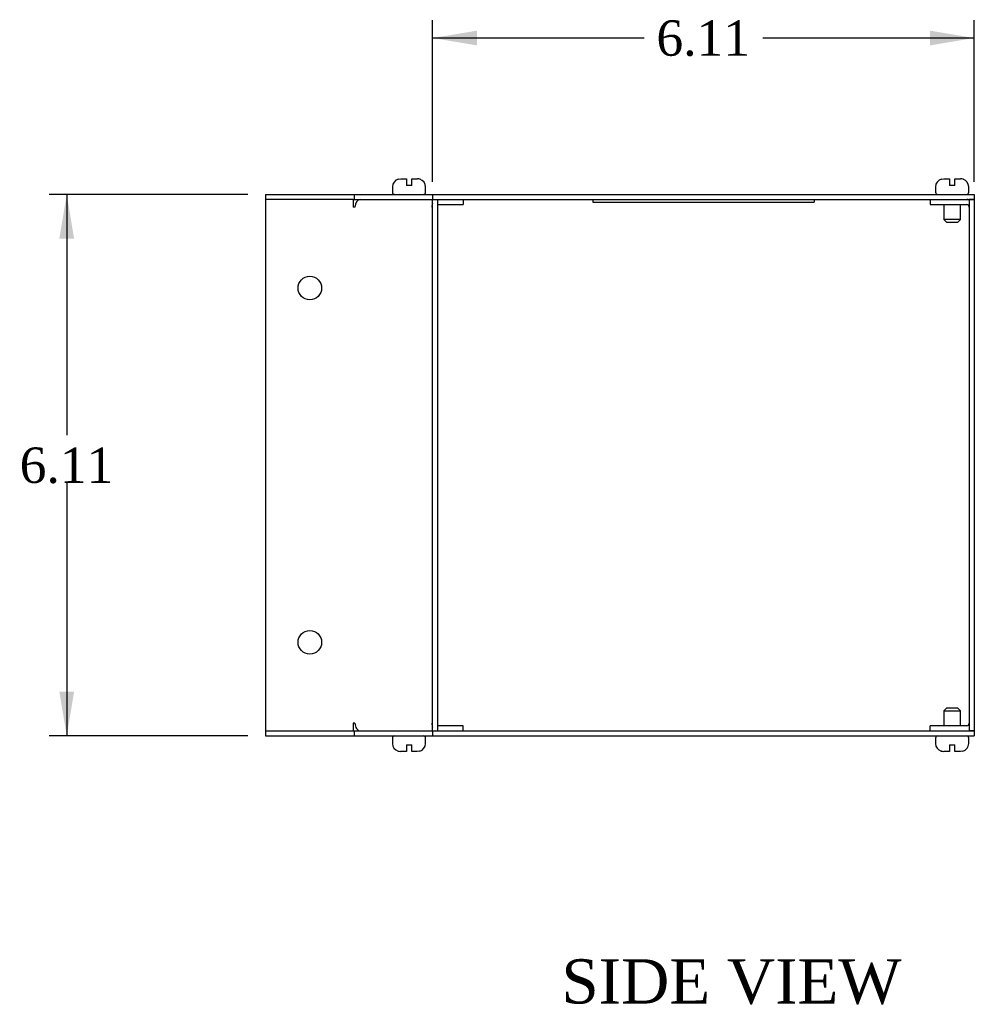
# Model space of a CAD drawing. Header units: inches. Extents: x 0.2 to 77.9, y -0.5 to 51.8.
# Tile 3 of 6: x 36.5 to 47.3, y 18.1 to 29.2. Entities that reach past the tile are written whole.
import ezdxf
from ezdxf.enums import TextEntityAlignment as Align

# ---------------------------------------------------------------- set-up
doc = ezdxf.new("R2010")
doc.units = ezdxf.units.IN
doc.header["$MEASUREMENT"] = 0
for name, color, linetype in [('COM55551-3', 7, 'Continuous'), ('COM55552-3', 7, 'Continuous'), ('COM55553-3', 7, 'Continuous'), ('Default', 7, 'Continuous'), ('QLB20316', 7, 'Continuous'), ('SCS19491', 7, 'Continuous')]:
    doc.layers.add(name, color=color, linetype=linetype)
doc.styles.add('SEACAD_Times_New_Roman', font='times.ttf')
doc.dimstyles.new('HAMMOND_(STH_-_66x44)', dxfattribs={"dimtxt": 0.4, "dimasz": 0.5, "dimexe": 0.2, "dimexo": 0.2, "dimgap": 0.1, "dimtad": 0, "dimtih": 1, "dimtoh": 1, "dimzin": 0, "dimdsep": 46, "dimtxsty": 'SEACAD_Times_New_Roman', "dimblk1": '_SE_FILLED', "dimblk2": '_SE_FILLED', "dimsah": 1, "dimcen": 0.2, "dimadec": 0, "dimazin": 0, "dimtfac": 0.8, "dimtofl": 0, "dimtmove": 0, "dimatfit": 3, "dimfxl": 1, "dimtolj": 1, "dimtzin": 0, "dimarcsym": 0})

# ---------------------------------------------------------------- blocks, each defined once
blk = doc.blocks.new('SE3')
at = {"layer": 'COM55551-3', "color": 7, "linetype": 'Continuous'}
for p, q in [((39.284, 27.242), (39.284, 27.185)), ((39.284, 27.242), (40.284, 27.242)), ((40.284, 27.242), (40.284, 27.185)), ((40.284, 27.242), (41.17, 27.242)), ((41.17, 27.242), (41.17, 27.185)), ((41.17, 27.242), (47.284, 27.242)), ((47.284, 27.242), (47.284, 27.185)), ((39.284, 27.185), (39.284, 27.185)), ((40.273, 27.185), (40.284, 27.185)), ((40.284, 27.185), (41.17, 27.185)), ((41.17, 27.185), (47.284, 27.185)), ((39.284, 21.185), (39.284, 21.128)), ((39.284, 21.185), (39.284, 21.185)), ((39.284, 21.128), (40.284, 21.128)), ((40.273, 21.185), (40.284, 21.185)), ((40.284, 21.185), (40.284, 21.128)), ((40.284, 21.185), (41.17, 21.185)), ((40.284, 21.128), (41.17, 21.128)), ((41.17, 21.185), (41.17, 21.128)), ((41.17, 21.185), (47.284, 21.185)), ((41.17, 21.128), (47.284, 21.128)), ((47.284, 21.185), (47.284, 21.128))]:
    blk.add_line(p, q, dxfattribs=at)
at = {"layer": 'COM55552-3', "color": 7, "linetype": 'Continuous'}
for p, q in [((40.273, 27.185), (39.284, 27.185)), ((39.284, 27.185), (39.284, 21.185)), ((40.273, 27.185), (40.273, 27.099)), ((41.17, 27.185), (41.227, 27.185)), ((41.17, 21.185), (41.17, 27.185)), ((41.227, 21.185), (41.227, 27.185)), ((41.227, 27.128), (41.515, 27.128)), ((41.515, 27.185), (41.515, 27.128)), ((40.293, 27.099), (40.273, 27.099)), ((41.17, 27.099), (41.161, 27.099)), ((40.293, 21.271), (40.273, 21.271)), ((40.273, 21.271), (40.273, 21.185)), ((41.17, 21.271), (41.161, 21.271)), ((41.515, 21.242), (41.227, 21.242)), ((41.515, 21.185), (41.515, 21.242)), ((39.284, 21.185), (40.273, 21.185)), ((41.17, 21.185), (41.227, 21.185))]:
    blk.add_line(p, q, dxfattribs=at)
for centre in [(39.784, 26.185), (39.784, 22.185)]:
    blk.add_circle(centre, 0.133, dxfattribs=at)
for centre, start_param, end_param in [((40.354, 27.099), 0, 1.570796), ((41.222, 27.099), 1.035904, 1.570796), ((40.354, 21.271), 1.570796, 3.141593), ((41.222, 21.271), 1.570796, 2.105689)]:
    blk.add_ellipse(centre, major_axis=(0, 0.086), ratio=0.707107, start_param=start_param, end_param=end_param, dxfattribs=at)
at = {"layer": 'COM55553-3', "color": 7, "linetype": 'Continuous'}
for p, q in [((46.784, 27.185), (46.784, 27.128)), ((46.784, 27.128), (47.198, 27.128)), ((47.227, 27.185), (47.227, 21.185)), ((47.284, 27.185), (47.227, 27.185)), ((47.284, 27.185), (47.284, 21.185)), ((46.784, 21.185), (46.784, 21.242)), ((47.198, 21.242), (46.784, 21.242)), ((47.284, 21.185), (47.227, 21.185))]:
    blk.add_line(p, q, dxfattribs=at)
for centre, radius, start, end in [((47.198, 27.099), 0.086, 70.2931, 90), ((47.198, 27.099), 0.029, 0, 90), ((47.198, 21.271), 0.029, 270, 0), ((47.198, 21.271), 0.086, 270, 289.7069)]:
    blk.add_arc(centre, radius, start, end, dxfattribs=at)
at = {"layer": 'QLB20316', "color": 7, "linetype": 'Continuous'}
for p, q in [((42.977, 27.185), (42.977, 27.155)), ((42.977, 27.155), (43.352, 27.155)), ((43.352, 27.155), (45.102, 27.155)), ((45.102, 27.155), (45.477, 27.155)), ((45.477, 27.185), (45.477, 27.155))]:
    blk.add_line(p, q, dxfattribs=at)
at = {"layer": 'SCS19491', "color": 7, "linetype": 'Continuous'}
for p, q in [((40.783, 27.413), (40.784, 27.414)), ((40.784, 27.414), (40.81, 27.417)), ((40.81, 27.417), (40.874, 27.417)), ((40.874, 27.417), (40.874, 27.342)), ((40.934, 27.417), (40.999, 27.417)), ((40.934, 27.342), (40.934, 27.417)), ((41.028, 27.413), (41.025, 27.412)), ((46.913, 27.413), (46.914, 27.414)), ((46.914, 27.414), (46.941, 27.417)), ((46.941, 27.417), (47.004, 27.417)), ((47.004, 27.417), (47.004, 27.342)), ((47.064, 27.417), (47.129, 27.417)), ((47.064, 27.342), (47.064, 27.417)), ((47.158, 27.413), (47.156, 27.412)), ((40.716, 27.327), (40.716, 27.267)), ((40.934, 27.342), (40.874, 27.342)), ((41.091, 27.267), (41.091, 27.327)), ((46.846, 27.327), (46.846, 27.267)), ((47.064, 27.342), (47.004, 27.342)), ((47.221, 27.267), (47.221, 27.327)), ((46.939, 27.128), (46.939, 26.96)), ((47.129, 26.96), (47.129, 27.128)), ((47.129, 26.96), (46.939, 26.96)), ((46.939, 26.96), (46.969, 26.93)), ((46.969, 26.93), (47.099, 26.93)), ((47.099, 26.93), (47.129, 26.96)), ((46.969, 21.441), (46.939, 21.411)), ((46.939, 21.411), (47.129, 21.411)), ((46.939, 21.411), (46.939, 21.242)), ((47.099, 21.441), (46.969, 21.441)), ((47.129, 21.411), (47.099, 21.441)), ((47.129, 21.242), (47.129, 21.411)), ((40.716, 21.103), (40.716, 21.043)), ((40.874, 21.028), (40.934, 21.028)), ((40.874, 21.028), (40.874, 20.953)), ((40.934, 20.953), (40.934, 21.028)), ((41.091, 21.043), (41.091, 21.103)), ((46.846, 21.103), (46.846, 21.043)), ((47.004, 21.028), (47.064, 21.028)), ((47.004, 21.028), (47.004, 20.953)), ((47.064, 20.953), (47.064, 21.028)), ((47.221, 21.043), (47.221, 21.103)), ((40.779, 20.958), (40.782, 20.959)), ((40.874, 20.953), (40.808, 20.953)), ((40.997, 20.953), (40.934, 20.953)), ((41.023, 20.957), (40.997, 20.953)), ((41.024, 20.957), (41.023, 20.957)), ((46.91, 20.958), (46.912, 20.959)), ((47.004, 20.953), (46.939, 20.953)), ((47.127, 20.953), (47.064, 20.953)), ((47.153, 20.957), (47.127, 20.953)), ((47.154, 20.957), (47.153, 20.957))]:
    blk.add_line(p, q, dxfattribs=at)
for centre, radius, start, end in [((40.806, 27.327), 0.09, 104.9913, 180), ((40.999, 27.324), 0.0938, 72.0854, 90.0791), ((41.001, 27.327), 0.09, 0, 73.2208), ((46.936, 27.327), 0.09, 104.9913, 180), ((47.129, 27.324), 0.0938, 72.0854, 90.0791), ((47.131, 27.327), 0.09, 0, 73.2208), ((40.741, 27.267), 0.025, 180, 270), ((41.066, 27.267), 0.025, 270, 0), ((46.871, 27.267), 0.025, 180, 270), ((47.196, 27.267), 0.025, 270, 0), ((40.741, 21.103), 0.025, 90, 180), ((41.066, 21.103), 0.025, 0, 90), ((46.871, 21.103), 0.025, 90, 180), ((47.196, 21.103), 0.025, 0, 90), ((40.806, 21.043), 0.09, 180, 253.2208), ((41.001, 21.043), 0.09, 284.9913, 0), ((46.936, 21.043), 0.09, 180, 253.2208), ((47.131, 21.043), 0.09, 284.9913, 0), ((40.808, 21.047), 0.0938, 252.0854, 270.0791), ((40.806, 21.043), 0.09, 253.2208, 255.0335), ((46.939, 21.047), 0.0938, 252.0854, 270.0791), ((46.936, 21.043), 0.09, 253.2208, 255.0335)]:
    blk.add_arc(centre, radius, start, end, dxfattribs=at)
blk = doc.blocks.new('DMBLK1844')
at = {"layer": 'Default', "linetype": 'Continuous', "transparency": 16777216}
for points in [[(41.67, 29.091), (41.17, 29.008), (41.67, 28.925)], [(46.784, 29.091), (46.784, 28.925), (47.284, 29.008)]]:
    blk.add_hatch(color=7, dxfattribs=at).paths.add_polyline_path(points)
at = {"layer": 'Default', "color": 7, "linetype": 'Continuous', "transparency": 16777216}
for p, q in [((41.17, 27.385), (41.17, 29.208)), ((47.284, 27.385), (47.284, 29.208)), ((43.556, 29.008), (41.17, 29.008)), ((47.284, 29.008), (44.898, 29.008))]:
    blk.add_line(p, q, dxfattribs=at)
at = {"layer": 'Default', "color": 7, "linetype": 'Continuous', "transparency": 16777216, "style": 'SEACAD_Times_New_Roman'}
blk.add_text('6.11', height=0.4, dxfattribs=at).set_placement((43.696, 29.208), align=Align.TOP_LEFT)
blk = doc.blocks.new('_SE_FILLED')
at = {"color": 0}
blk.add_line((0, 0), (-1, 0), dxfattribs=at)
blk.add_solid([(0, 0), (-1, -0.1665), (-1, 0.1665), (0, 0)], dxfattribs=at)
blk = doc.blocks.new('DMBLK1853')
at = {"layer": 'Default', "linetype": 'Continuous', "transparency": 16777216}
for points in [[(36.956, 26.742), (37.123, 26.742), (37.04, 27.242)], [(36.956, 21.628), (37.04, 21.128), (37.123, 21.628)]]:
    blk.add_hatch(color=7, dxfattribs=at).paths.add_polyline_path(points)
at = {"layer": 'Default', "color": 7, "linetype": 'Continuous', "transparency": 16777216}
for p, q in [((39.084, 27.242), (36.84, 27.242)), ((37.04, 27.242), (37.04, 24.525)), ((37.04, 23.985), (37.04, 21.128)), ((39.084, 21.128), (36.84, 21.128))]:
    blk.add_line(p, q, dxfattribs=at)
at = {"layer": 'Default', "color": 7, "linetype": 'Continuous', "transparency": 16777216, "style": 'SEACAD_Times_New_Roman'}
blk.add_text('6.11', height=0.4, dxfattribs=at).set_placement((36.509, 24.385), align=Align.TOP_LEFT)

msp = doc.modelspace()

# ---------------------------------------------------------------- block references
at = {"layer": 'Default'}
msp.add_blockref('SE3', (0, 0), dxfattribs=at)

# ---------------------------------------------------------------- texts
at = {"layer": 'Default', "color": 7, "linetype": 'Continuous', "style": 'SEACAD_Times_New_Roman'}
msp.add_text('SIDE VIEW', height=0.5, dxfattribs=at).set_placement((42.624, 18.607), align=Align.TOP_LEFT)

# ---------------------------------------------------------------- dimensions: what is measured, and where the dimension line sits
at = {"layer": 'Default', "color": 7, "linetype": 'Continuous'}
for base, p1, p2, angle, picture, middle in [((47.284, 29.008), (47.284, 27.185), (41.17, 27.185), 180, 'DMBLK1844', (44.227, 29.008)), ((37.04, 27.242), (40.284, 27.242), (40.284, 21.128), 270, 'DMBLK1853', (37.04, 24.185))]:
    dim = msp.add_linear_dim(base=base, p1=p1, p2=p2, angle=angle, text='\\A1;<>', dimstyle='HAMMOND_(STH_-_66x44)', dxfattribs=at)
    dim.commit()
    dim.dimension.update_dxf_attribs({"geometry": picture, "text_midpoint": middle, "dimtype": 161})

doc.saveas('drawing.dxf')
